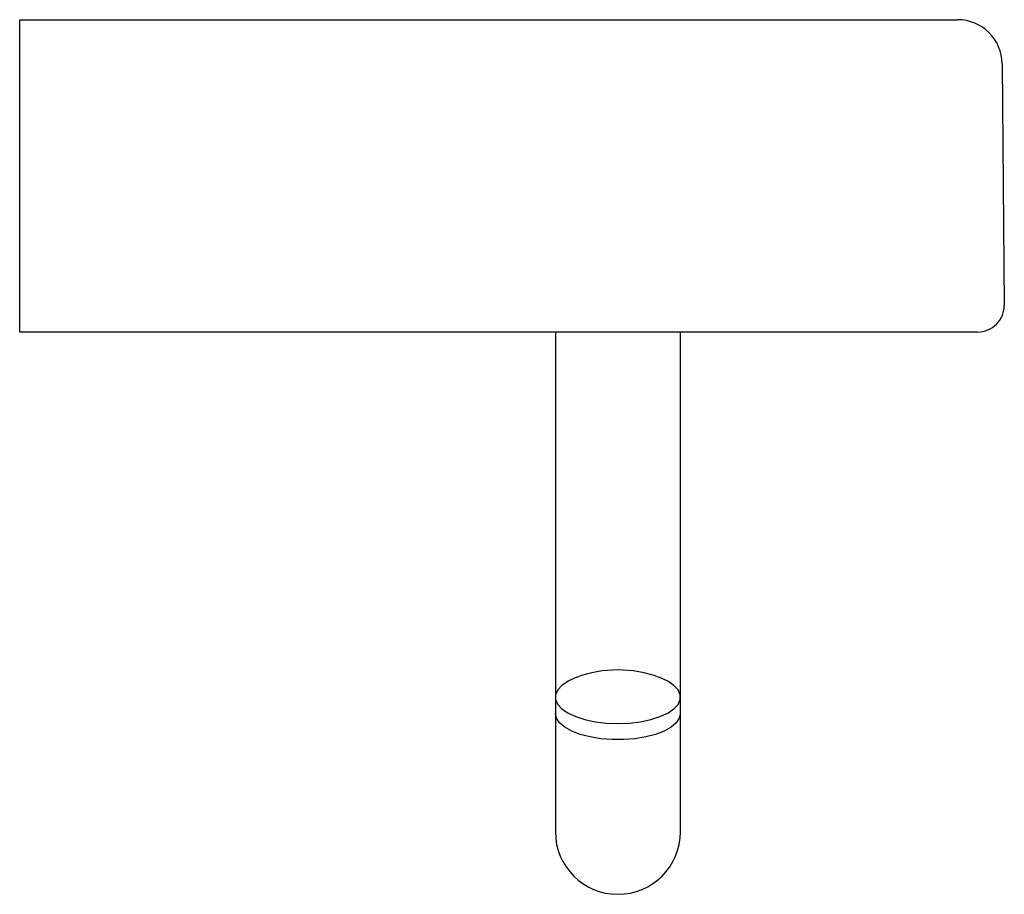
# Model space of a CAD drawing. Header units: millimetres. Extents: x 4031.479 to 4031.589, y 1904.982 to 1905.08.
import ezdxf

# ---------------------------------------------------------------- set-up
doc = ezdxf.new("R2010")
doc.units = ezdxf.units.MM
doc.layers.add('SANINDUSA', color=3, linetype='Continuous')

msp = doc.modelspace()

# ---------------------------------------------------------------- linework, layer by layer
at = {"layer": 'SANINDUSA'}
for p, q in [((4031.478844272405, 1905.079779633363), (4031.558888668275, 1905.079779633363)), ((4031.478844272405, 1905.074823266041), (4031.478844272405, 1905.079779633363)), ((4031.558888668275, 1905.079779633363), (4031.583887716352, 1905.079779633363)), ((4031.478844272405, 1905.04780581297), (4031.478844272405, 1905.074823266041)), ((4031.588887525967, 1905.074823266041), (4031.589123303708, 1905.04780581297)), ((4031.478844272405, 1905.044779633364), (4031.478844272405, 1905.04780581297)), ((4031.559124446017, 1905.044779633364), (4031.478844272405, 1905.044779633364)), ((4031.491716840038, 1905.044779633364), (4031.478844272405, 1905.044779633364)), ((4031.492468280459, 1905.044779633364), (4031.491716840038, 1905.044779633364)), ((4031.516220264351, 1905.044779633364), (4031.492468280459, 1905.044779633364)), ((4031.520709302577, 1905.044779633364), (4031.516220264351, 1905.044779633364)), ((4031.529844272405, 1905.044779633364), (4031.520709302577, 1905.044779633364)), ((4031.534344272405, 1905.044779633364), (4031.529844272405, 1905.044779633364)), ((4031.538844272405, 1905.044779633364), (4031.534344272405, 1905.044779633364)), ((4031.538844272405, 1905.044779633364), (4031.538844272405, 1905.011779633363)), ((4031.552844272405, 1905.011779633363), (4031.552844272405, 1905.044779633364)), ((4031.559150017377, 1905.044779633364), (4031.552844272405, 1905.044779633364)), ((4031.586123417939, 1905.044779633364), (4031.559124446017, 1905.044779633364)), ((4031.538844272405, 1905.011779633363), (4031.538844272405, 1905.003872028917)), ((4031.552844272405, 1905.003872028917), (4031.552844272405, 1905.011779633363)), ((4031.538844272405, 1905.003872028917), (4031.538844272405, 1905.002059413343)), ((4031.552844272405, 1905.002059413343), (4031.552844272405, 1905.003872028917)), ((4031.538844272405, 1905.002059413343), (4031.538844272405, 1904.988779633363)), ((4031.552844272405, 1904.988779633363), (4031.552844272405, 1905.002059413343))]:
    msp.add_line(p, q, dxfattribs=at)
at = {"layer": 'SANINDUSA', "flags": 128}
for points in [[(4031.541209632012, 1905.006089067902), (4031.5411284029, 1905.006058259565), (4031.540258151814, 1905.005654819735), (4031.539578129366, 1905.005190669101), (4031.539111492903, 1905.004681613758), (4031.538874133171, 1905.004144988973), (4031.538874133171, 1905.003599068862), (4031.539111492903, 1905.003062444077), (4031.539578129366, 1905.002553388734), (4031.540258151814, 1905.0020892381), (4031.5411284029, 1905.001685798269), (4031.542159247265, 1905.001356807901), (4031.543315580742, 1905.001113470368), (4031.544558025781, 1905.000964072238), (4031.545844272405, 1905.000913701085), (4031.54713051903, 1905.000964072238), (4031.548372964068, 1905.001113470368), (4031.549529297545, 1905.001356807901), (4031.55056014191, 1905.001685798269), (4031.551430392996, 1905.0020892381), (4031.552110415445, 1905.002553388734), (4031.552577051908, 1905.003062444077), (4031.552814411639, 1905.003599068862), (4031.552814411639, 1905.004144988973), (4031.552577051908, 1905.004681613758), (4031.552110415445, 1905.005190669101), (4031.551430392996, 1905.005654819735), (4031.55056014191, 1905.006058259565), (4031.550478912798, 1905.006089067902)], [(4031.552844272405, 1905.002059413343), (4031.552725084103, 1905.001515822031), (4031.552371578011, 1905.000990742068), (4031.551795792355, 1905.000502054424), (4031.551017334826, 1905.00006640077), (4031.55006271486, 1904.999698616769), (4031.548964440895, 1904.999411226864), (4031.547759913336, 1904.999214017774), (4031.546490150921, 1904.999113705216), (4031.545198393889, 1904.999113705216), (4031.543928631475, 1904.999214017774), (4031.542724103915, 1904.999411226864), (4031.541625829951, 1904.999698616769), (4031.540671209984, 1905.00006640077), (4031.539892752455, 1905.000502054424), (4031.539316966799, 1905.000990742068), (4031.538963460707, 1905.001515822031), (4031.538844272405, 1905.002059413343)]]:
    msp.add_lwpolyline(points, dxfattribs=at)
at = {"layer": 'SANINDUSA'}
for centre, radius, start, end in [((4031.583887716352, 1905.074779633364), 0.005000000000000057, 0.5000000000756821, 90), ((4031.586123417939, 1905.047779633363), 0.003000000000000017, 270, 0.5000000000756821), ((4031.545844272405, 1904.993676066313), 0.01324999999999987, 69.52588480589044, 110.4741151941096), ((4031.545844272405, 1904.988779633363), 0.007, 180, 0)]:
    msp.add_arc(centre, radius, start, end, dxfattribs=at)

doc.saveas('drawing.dxf')
